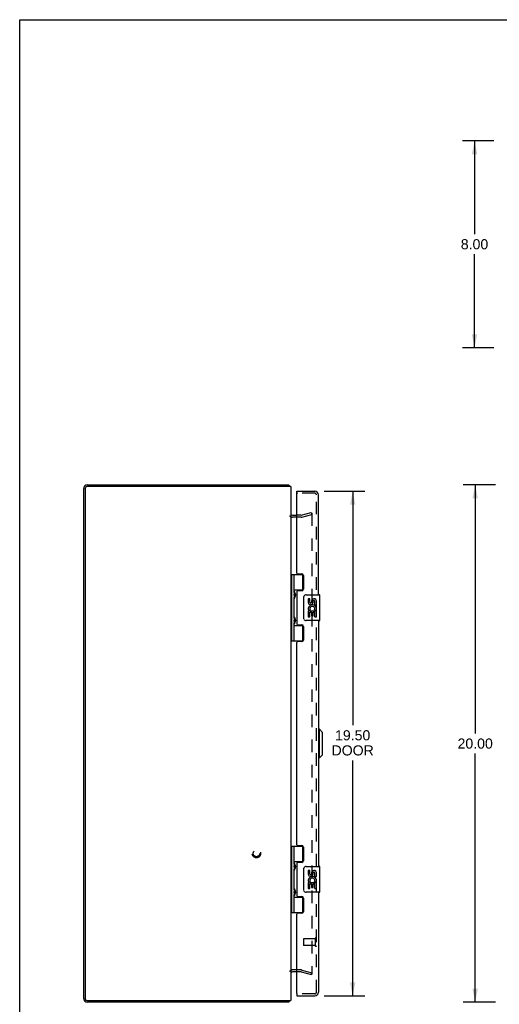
# Model space of a CAD drawing. Header units: inches. Extents: x 0 to 88.4, y 0 to 57.2.
# Tile 2 of 4: x 0 to 18.5, y 19.1 to 57.2. Entities that reach past the tile are written whole.
import ezdxf

# ---------------------------------------------------------------- set-up
doc = ezdxf.new("R2010")
doc.units = ezdxf.units.IN
doc.header["$LTSCALE"] = 4.862
doc.header["$MEASUREMENT"] = 0
doc.linetypes.add('HIDDEN', pattern=[0.2, 0.1, -0.1])
doc.layers.get('0').update_dxf_attribs({"linetype": 'CONTINUOUS'})
for name, color, linetype in [('DEFAULT_2', 8, 'HIDDEN'), ('DIMENSIONS', 7, 'CONTINUOUS'), ('DOOR_ASSEMBLY', 7, 'CONTINUOUS')]:
    doc.layers.add(name, color=color, linetype=linetype)
doc.styles.get("Standard").update_dxf_attribs({"font": 'arial.ttf'})
doc.dimstyles.new('DIMSTYLE_1', dxfattribs={"dimtxt": 0.39, "dimasz": 0.52, "dimexe": 0.09, "dimexo": 0.07, "dimgap": 0.0375, "dimtad": 0, "dimtih": 1, "dimtoh": 1, "dimzin": 4, "dimdsep": 46, "dimtxsty": 'Standard', "dimblk": '_FILLED', "dimblk1": '_FILLED', "dimblk2": '_FILLED', "dimcen": 0.09, "dimadec": 3, "dimazin": 1, "dimtfac": 1, "dimtdec": 3, "dimtofl": 0, "dimtmove": 0, "dimatfit": 3, "dimldrblk": '_FILLED', "dimfxl": 0, "dimtolj": 1, "dimtzin": 4, "dimarcsym": 0})

# ---------------------------------------------------------------- blocks, each defined once
blk = doc.blocks.new('_FILLED')
at = {"color": 0, "linetype": 'ByBlock'}
blk.add_solid([(0, 0), (-1, 0.2), (-1, -0.2)], dxfattribs=at)
blk = doc.blocks.new('*D2')
at = {"layer": 'DIMENSIONS', "color": 2, "linetype": 'Continuous'}
for p, q in [((18.32, 52.522), (17.109, 52.522)), ((17.577, 52.522), (17.577, 48.912)), ((17.577, 44.522), (17.577, 48.132)), ((18.32, 44.522), (17.109, 44.522))]:
    blk.add_line(p, q, dxfattribs=at)
at = {"layer": 'DIMENSIONS', "color": 2, "linetype": 'Continuous', "xscale": 0.52, "yscale": 0.52, "zscale": 0.52}
for p, rotation in [((17.577, 52.522), 90), ((17.577, 44.522), 270)]:
    blk.add_blockref('_FILLED', p, dxfattribs=dict(at, rotation=rotation))
at = {"layer": 'DIMENSIONS', "color": 2, "linetype": 'Continuous', "insert": (17.577, 48.717), "char_height": 0.39, "width": 1.05981, "attachment_point": 2, "line_spacing_factor": 0.9}
blk.add_mtext('8.00', dxfattribs=at)
blk = doc.blocks.new('*D3')
at = {"layer": 'DIMENSIONS', "color": 2, "linetype": 'Continuous'}
for p, q in [((18.39, 39.223), (17.134, 39.223)), ((17.602, 39.223), (17.602, 29.613)), ((17.602, 19.223), (17.602, 28.833)), ((18.39, 19.223), (17.134, 19.223))]:
    blk.add_line(p, q, dxfattribs=at)
at = {"layer": 'DIMENSIONS', "color": 2, "linetype": 'Continuous', "xscale": 0.52, "yscale": 0.52, "zscale": 0.52}
for p, rotation in [((17.602, 39.223), 90), ((17.602, 19.223), 270)]:
    blk.add_blockref('_FILLED', p, dxfattribs=dict(at, rotation=rotation))
at = {"layer": 'DIMENSIONS', "color": 2, "linetype": 'Continuous', "insert": (17.602, 29.418), "char_height": 0.39, "width": 1.36283, "attachment_point": 2, "line_spacing_factor": 0.9}
blk.add_mtext('20.00', dxfattribs=at)
blk = doc.blocks.new('*D5')
at = {"layer": 'DIMENSIONS', "color": 2, "linetype": 'Continuous'}
for p, q in [((11.77, 38.973), (13.336, 38.973)), ((12.868, 38.973), (12.868, 29.933)), ((12.868, 19.473), (12.868, 28.568)), ((11.77, 19.473), (13.336, 19.473))]:
    blk.add_line(p, q, dxfattribs=at)
at = {"layer": 'DIMENSIONS', "color": 2, "linetype": 'Continuous', "xscale": 0.52, "yscale": 0.52, "zscale": 0.52}
for p, rotation in [((12.868, 38.973), 90), ((12.868, 19.473), 270)]:
    blk.add_blockref('_FILLED', p, dxfattribs=dict(at, rotation=rotation))
at = {"layer": 'DIMENSIONS', "color": 2, "linetype": 'Continuous', "insert": (12.868, 29.738), "char_height": 0.39, "width": 1.63249, "attachment_point": 2, "line_spacing_factor": 0.9}
blk.add_mtext('19.50\\PDOOR', dxfattribs=at)

msp = doc.modelspace()

# ---------------------------------------------------------------- linework, layer by layer
at = {"color": 7, "linetype": 'Continuous'}
for p, q in [((0, 0), (0, 57.2)), ((0, 57.2), (88.4, 57.2)), ((10.398, 39.16), (10.398, 39.223)), ((10.398, 19.286), (10.398, 19.223))]:
    msp.add_line(p, q, dxfattribs=at)
at = {"color": 3, "linetype": 'Continuous'}
for p, q in [((2.618, 39.223), (10.398, 39.223)), ((2.473, 19.368), (2.473, 39.078)), ((2.536, 39.08), (2.536, 19.366)), ((10.473, 39.16), (2.616, 39.16)), ((10.473, 39.16), (10.473, 19.286)), ((10.543, 38.048), (10.716, 38.048)), ((10.716, 20.398), (10.543, 20.398)), ((2.616, 19.286), (10.473, 19.286)), ((10.398, 19.223), (2.618, 19.223))]:
    msp.add_line(p, q, dxfattribs=at)
for centre, radius, start, end in [((2.618, 39.078), 0.145, 90, 180), ((10.328, 39.078), 0.145, 34.4498, 61.1333), ((2.616, 39.08), 0.08, 90, 180), ((10.543, 38.118), 0.07, 180, 270), ((10.543, 20.328), 0.07, 90, 180), ((2.618, 19.368), 0.145, 180, 270), ((2.616, 19.366), 0.08, 180, 270), ((10.328, 19.368), 0.145, 298.8667, 325.5502)]:
    msp.add_arc(centre, radius, start, end, dxfattribs=at)
at = {"layer": 'DEFAULT_2', "color": 8, "linetype": 'HIDDEN'}
for p, q in [((10.882, 38.049), (11.266, 38.152)), ((10.901, 37.977), (11.286, 38.08)), ((11.266, 38.152), (11.286, 38.08)), ((11.286, 38.125), (11.286, 20.32)), ((10.872, 37.973), (10.543, 37.973)), ((10.872, 38.048), (10.716, 38.048)), ((10.872, 20.473), (10.543, 20.473)), ((10.872, 20.398), (10.716, 20.398)), ((10.882, 20.396), (11.266, 20.294)), ((10.901, 20.469), (11.286, 20.366)), ((11.286, 20.366), (11.266, 20.294))]:
    msp.add_line(p, q, dxfattribs=at)
for points in [[(11.262, 38.145), (11.263, 38.145), (11.265, 38.145), (11.266, 38.145)], [(11.266, 38.145), (11.268, 38.145), (11.269, 38.145), (11.271, 38.145), (11.273, 38.144), (11.274, 38.144), (11.275, 38.143), (11.277, 38.142), (11.278, 38.141), (11.279, 38.14), (11.28, 38.139), (11.282, 38.138), (11.282, 38.136), (11.283, 38.135), (11.284, 38.133), (11.285, 38.132), (11.285, 38.13), (11.285, 38.129), (11.286, 38.127), (11.286, 38.125)], [(11.266, 20.3), (11.265, 20.3), (11.263, 20.301), (11.262, 20.301)], [(11.286, 20.32), (11.286, 20.319), (11.285, 20.317), (11.285, 20.316), (11.285, 20.314), (11.284, 20.312), (11.283, 20.311), (11.282, 20.309), (11.282, 20.308), (11.28, 20.307), (11.279, 20.306), (11.278, 20.305), (11.277, 20.304), (11.275, 20.303), (11.274, 20.302), (11.273, 20.302), (11.271, 20.301), (11.269, 20.301), (11.268, 20.3), (11.266, 20.3)]]:
    msp.add_lwpolyline(points, dxfattribs=at)
for radius in [0.164, 0.124]:
    msp.add_circle((9.148, 24.973), radius, dxfattribs=at)
for centre, radius, start, end in [((10.543, 38.118), 0.145, 218.7549, 270), ((10.872, 38.088), 0.04, 270, 285), ((10.872, 38.088), 0.115, 270, 285), ((10.543, 20.328), 0.145, 90, 141.2451), ((10.872, 20.358), 0.115, 75, 90), ((10.872, 20.358), 0.04, 75, 90)]:
    msp.add_arc(centre, radius, start, end, dxfattribs=at)
at = {"layer": 'DOOR_ASSEMBLY', "color": 7, "linetype": 'Continuous'}
for p, q in [((10.716, 38.898), (10.716, 38.973)), ((10.731, 38.898), (10.716, 38.898)), ((10.473, 35.752), (10.957, 35.752)), ((10.513, 33.193), (10.513, 35.752)), ((10.611, 35.056), (10.611, 35.752)), ((10.926, 35.752), (10.926, 35.162)), ((10.611, 35.162), (10.958, 35.162)), ((10.626, 35.055), (10.627, 35.052)), ((10.627, 35.052), (10.634, 35.036)), ((10.628, 35.036), (10.628, 35.035)), ((10.628, 34.894), (10.628, 35.035)), ((10.634, 35.036), (10.636, 35.031)), ((10.636, 35.031), (10.637, 35.027)), ((10.9, 35.153), (10.9, 35.13)), ((10.9, 35.153), (10.951, 35.153)), ((10.611, 34.071), (10.611, 34.874)), ((10.625, 34.873), (10.624, 34.87)), ((10.627, 34.876), (10.625, 34.873)), ((10.629, 34.882), (10.627, 34.876)), ((10.628, 34.894), (10.628, 34.894)), ((10.634, 34.894), (10.629, 34.882)), ((10.636, 34.899), (10.634, 34.894)), ((10.637, 34.903), (10.636, 34.899)), ((10.639, 34.907), (10.637, 34.903)), ((10.976, 34.073), (10.976, 34.873)), ((11.076, 34.973), (11.586, 34.973)), ((11.151, 34.819), (11.151, 34.682)), ((11.214, 34.819), (11.151, 34.819)), ((11.214, 34.682), (11.214, 34.819)), ((11.279, 34.745), (11.279, 34.676)), ((11.34, 34.682), (11.34, 34.724)), ((11.403, 34.588), (11.403, 34.724)), ((11.464, 34.588), (11.464, 34.745)), ((11.601, 33.988), (11.601, 34.958)), ((11.151, 34.357), (11.151, 34.127)), ((11.17, 34.357), (11.151, 34.357)), ((11.204, 34.357), (11.231, 34.377)), ((11.204, 34.357), (11.464, 34.357)), ((11.214, 34.127), (11.214, 34.295)), ((11.214, 34.295), (11.279, 34.295)), ((11.279, 34.295), (11.279, 34.158)), ((11.34, 34.158), (11.34, 34.295)), ((11.34, 34.295), (11.403, 34.295)), ((11.395, 34.393), (11.453, 34.368)), ((11.403, 34.588), (11.464, 34.588)), ((11.403, 34.127), (11.403, 34.295)), ((11.464, 34.404), (11.464, 34.457)), ((11.464, 34.127), (11.464, 34.357)), ((10.611, 33.193), (10.611, 33.89)), ((10.626, 34.071), (10.627, 34.067)), ((10.628, 33.896), (10.626, 33.89)), ((10.627, 34.067), (10.634, 34.051)), ((10.628, 34.052), (10.628, 34.051)), ((10.628, 33.91), (10.628, 34.051)), ((10.628, 33.91), (10.628, 33.91)), ((10.632, 33.906), (10.628, 33.896)), ((10.635, 33.912), (10.632, 33.906)), ((10.634, 34.051), (10.636, 34.047)), ((10.636, 33.916), (10.635, 33.912)), ((10.636, 34.047), (10.637, 34.043)), ((11.586, 33.973), (11.076, 33.973)), ((11.151, 34.127), (11.214, 34.127)), ((11.279, 34.158), (11.34, 34.158)), ((11.403, 34.127), (11.464, 34.127)), ((10.611, 33.784), (10.958, 33.784)), ((10.9, 33.815), (10.9, 33.793)), ((10.951, 33.793), (10.9, 33.793)), ((10.926, 33.784), (10.926, 33.193)), ((10.473, 33.193), (10.957, 33.193)), ((11.58, 29.774), (11.541, 29.774)), ((11.699, 29.655), (11.58, 29.774)), ((11.58, 28.671), (11.58, 29.774)), ((11.699, 28.789), (11.699, 29.655)), ((11.58, 28.671), (11.541, 28.671)), ((11.699, 28.789), (11.58, 28.671)), ((10.473, 25.252), (10.957, 25.252)), ((10.513, 22.693), (10.513, 25.252)), ((10.611, 24.556), (10.611, 25.252)), ((10.926, 25.252), (10.926, 24.662)), ((10.611, 24.662), (10.958, 24.662)), ((10.611, 23.571), (10.611, 24.374)), ((10.625, 24.373), (10.624, 24.37)), ((10.627, 24.376), (10.625, 24.373)), ((10.626, 24.555), (10.627, 24.552)), ((10.627, 24.552), (10.634, 24.536)), ((10.629, 24.382), (10.627, 24.376)), ((10.628, 24.536), (10.628, 24.535)), ((10.628, 24.535), (10.628, 24.394)), ((10.628, 24.394), (10.628, 24.394)), ((10.634, 24.394), (10.629, 24.382)), ((10.636, 24.399), (10.634, 24.394)), ((10.637, 24.403), (10.636, 24.399)), ((10.639, 24.407), (10.637, 24.403)), ((10.9, 24.653), (10.951, 24.653)), ((10.9, 24.653), (10.9, 24.63)), ((10.976, 23.573), (10.976, 24.373)), ((11.076, 24.473), (11.586, 24.473)), ((11.601, 23.488), (11.601, 24.458)), ((11.214, 24.319), (11.151, 24.319)), ((11.151, 24.319), (11.151, 24.182)), ((11.214, 24.182), (11.214, 24.319)), ((11.279, 24.245), (11.279, 24.176)), ((11.34, 24.182), (11.34, 24.224)), ((11.403, 24.088), (11.403, 24.224)), ((11.403, 24.088), (11.464, 24.088)), ((11.464, 24.088), (11.464, 24.245)), ((11.17, 23.857), (11.151, 23.857)), ((11.151, 23.857), (11.151, 23.627)), ((11.151, 23.627), (11.214, 23.627)), ((11.204, 23.857), (11.231, 23.877)), ((11.204, 23.857), (11.464, 23.857)), ((11.214, 23.795), (11.279, 23.795)), ((11.214, 23.627), (11.214, 23.795)), ((11.279, 23.795), (11.279, 23.658)), ((11.279, 23.658), (11.34, 23.658)), ((11.34, 23.795), (11.403, 23.795)), ((11.34, 23.658), (11.34, 23.795)), ((11.395, 23.893), (11.453, 23.868)), ((11.403, 23.627), (11.403, 23.795)), ((11.403, 23.627), (11.464, 23.627)), ((11.464, 23.904), (11.464, 23.957)), ((11.464, 23.627), (11.464, 23.857)), ((10.611, 22.693), (10.611, 23.39)), ((10.611, 23.284), (10.958, 23.284)), ((10.625, 23.388), (10.624, 23.386)), ((10.627, 23.392), (10.625, 23.388)), ((10.626, 23.571), (10.627, 23.567)), ((10.627, 23.567), (10.634, 23.551)), ((10.629, 23.398), (10.627, 23.392)), ((10.628, 23.552), (10.628, 23.551)), ((10.628, 23.551), (10.628, 23.41)), ((10.628, 23.41), (10.628, 23.41)), ((10.634, 23.41), (10.629, 23.398)), ((10.634, 23.551), (10.636, 23.547)), ((10.636, 23.414), (10.634, 23.41)), ((10.636, 23.547), (10.637, 23.543)), ((10.637, 23.419), (10.636, 23.414)), ((10.639, 23.423), (10.637, 23.419)), ((10.9, 23.315), (10.9, 23.293)), ((10.951, 23.293), (10.9, 23.293)), ((10.926, 23.284), (10.926, 22.693)), ((11.586, 23.473), (11.076, 23.473)), ((10.473, 22.693), (10.957, 22.693)), ((10.716, 19.548), (10.731, 19.548)), ((10.716, 19.548), (10.716, 19.473))]:
    msp.add_line(p, q, dxfattribs=at)
at = {"layer": 'DOOR_ASSEMBLY', "color": 3, "linetype": 'Continuous'}
for p, q in [((10.716, 38.973), (11.406, 38.973)), ((10.716, 35.814), (10.716, 38.883)), ((11.541, 34.973), (11.541, 38.838)), ((10.747, 35.783), (10.903, 35.783)), ((10.966, 35.72), (10.966, 35.193)), ((10.716, 35.099), (10.716, 33.846)), ((10.903, 35.13), (10.747, 35.13)), ((11.541, 33.973), (11.541, 24.473)), ((10.747, 33.815), (10.903, 33.815)), ((10.966, 33.752), (10.966, 33.225)), ((10.716, 25.314), (10.716, 33.131)), ((10.903, 33.162), (10.747, 33.162)), ((10.747, 25.283), (10.903, 25.283)), ((10.966, 25.22), (10.966, 24.693)), ((10.716, 24.599), (10.716, 23.346)), ((10.903, 24.63), (10.747, 24.63)), ((10.747, 23.315), (10.903, 23.315)), ((10.966, 23.252), (10.966, 22.725)), ((11.541, 23.473), (11.541, 19.608)), ((10.716, 19.563), (10.716, 22.631)), ((10.903, 22.662), (10.747, 22.662)), ((10.716, 19.473), (11.406, 19.473))]:
    msp.add_line(p, q, dxfattribs=at)
at = {"layer": 'DOOR_ASSEMBLY', "color": 8, "linetype": 'HIDDEN'}
for p, q in [((11.406, 38.898), (10.731, 38.898)), ((11.466, 19.608), (11.466, 38.838)), ((10.966, 21.662), (10.966, 21.434)), ((11.423, 21.672), (10.976, 21.672)), ((11.423, 21.424), (10.976, 21.424)), ((11.423, 21.69), (11.423, 21.406)), ((11.406, 19.548), (10.731, 19.548))]:
    msp.add_line(p, q, dxfattribs=at)
at = {"layer": 'DOOR_ASSEMBLY', "color": 7, "linetype": 'Continuous'}
for points in [[(10.611, 35.111), (10.611, 35.11), (10.611, 35.109), (10.611, 35.108), (10.611, 35.107), (10.611, 35.106), (10.611, 35.105), (10.611, 35.104), (10.611, 35.103), (10.612, 35.102), (10.612, 35.101), (10.612, 35.1), (10.612, 35.098), (10.612, 35.097), (10.613, 35.096), (10.613, 35.095), (10.613, 35.094), (10.613, 35.092), (10.614, 35.091), (10.614, 35.09), (10.614, 35.089), (10.615, 35.087), (10.615, 35.086), (10.615, 35.085), (10.616, 35.083), (10.616, 35.082), (10.617, 35.08), (10.617, 35.079), (10.618, 35.077), (10.618, 35.076), (10.619, 35.074), (10.619, 35.073)], [(10.624, 35.06), (10.624, 35.059), (10.626, 35.055)], [(10.637, 35.027), (10.639, 35.023), (10.64, 35.021), (10.64, 35.019), (10.641, 35.017), (10.642, 35.015), (10.643, 35.013), (10.643, 35.011), (10.644, 35.009), (10.645, 35.007), (10.645, 35.005), (10.646, 35.003), (10.646, 35.002), (10.647, 35), (10.647, 34.998), (10.648, 34.997), (10.648, 34.995), (10.649, 34.993), (10.649, 34.992), (10.649, 34.99), (10.65, 34.989), (10.65, 34.987), (10.65, 34.986), (10.651, 34.985), (10.651, 34.983), (10.651, 34.982), (10.651, 34.98), (10.651, 34.979), (10.652, 34.978), (10.652, 34.976), (10.652, 34.975), (10.652, 34.974), (10.652, 34.973), (10.652, 34.971), (10.652, 34.97), (10.652, 34.969), (10.652, 34.967), (10.652, 34.966), (10.652, 34.965), (10.652, 34.964), (10.652, 34.962), (10.652, 34.961), (10.652, 34.96), (10.652, 34.959), (10.652, 34.957), (10.652, 34.956), (10.652, 34.955), (10.652, 34.954), (10.652, 34.952), (10.651, 34.951), (10.651, 34.95), (10.651, 34.948), (10.651, 34.947), (10.651, 34.945), (10.65, 34.944), (10.65, 34.943), (10.65, 34.941), (10.649, 34.94), (10.649, 34.938), (10.649, 34.937), (10.648, 34.935), (10.648, 34.933), (10.647, 34.932), (10.647, 34.93), (10.646, 34.928), (10.646, 34.926), (10.645, 34.925), (10.645, 34.923), (10.644, 34.921), (10.643, 34.919), (10.643, 34.917), (10.642, 34.915), (10.641, 34.913), (10.64, 34.911), (10.64, 34.909), (10.639, 34.907)], [(10.619, 34.857), (10.619, 34.856), (10.618, 34.854), (10.618, 34.853), (10.617, 34.851), (10.617, 34.85), (10.616, 34.848), (10.616, 34.847), (10.615, 34.845), (10.615, 34.844), (10.615, 34.843), (10.614, 34.841), (10.614, 34.84), (10.614, 34.839), (10.613, 34.837), (10.613, 34.836), (10.613, 34.835), (10.613, 34.834), (10.612, 34.833), (10.612, 34.832), (10.612, 34.83), (10.612, 34.829), (10.612, 34.828), (10.611, 34.827), (10.611, 34.826), (10.611, 34.825), (10.611, 34.824), (10.611, 34.823), (10.611, 34.822), (10.611, 34.821), (10.611, 34.82), (10.611, 34.819)], [(10.976, 34.873), (10.976, 34.879), (10.977, 34.885), (10.978, 34.891), (10.979, 34.897), (10.981, 34.903), (10.983, 34.909)], [(10.611, 34.126), (10.611, 34.125), (10.611, 34.124), (10.611, 34.124), (10.611, 34.123), (10.611, 34.122), (10.611, 34.121), (10.611, 34.12), (10.611, 34.119), (10.612, 34.117), (10.612, 34.116), (10.612, 34.115), (10.612, 34.114), (10.612, 34.113), (10.613, 34.112), (10.613, 34.111), (10.613, 34.109), (10.613, 34.108), (10.614, 34.107), (10.614, 34.106), (10.614, 34.104), (10.615, 34.103), (10.615, 34.102), (10.615, 34.1), (10.616, 34.099), (10.616, 34.098), (10.617, 34.096), (10.617, 34.095), (10.618, 34.093), (10.618, 34.092), (10.619, 34.09), (10.619, 34.089)], [(10.619, 33.873), (10.619, 33.871), (10.618, 33.87), (10.618, 33.868), (10.617, 33.867), (10.617, 33.865), (10.616, 33.864), (10.616, 33.862), (10.615, 33.861), (10.615, 33.86), (10.615, 33.858), (10.614, 33.857), (10.614, 33.856), (10.614, 33.854), (10.613, 33.853), (10.613, 33.852), (10.613, 33.851), (10.613, 33.85), (10.612, 33.848), (10.612, 33.847), (10.612, 33.846), (10.612, 33.845), (10.612, 33.844), (10.611, 33.843), (10.611, 33.842), (10.611, 33.841), (10.611, 33.84), (10.611, 33.839), (10.611, 33.838), (10.611, 33.837), (10.611, 33.836), (10.611, 33.835)], [(10.624, 34.076), (10.624, 34.075), (10.626, 34.071)], [(10.626, 33.89), (10.625, 33.888), (10.624, 33.886)], [(10.639, 33.923), (10.637, 33.919), (10.636, 33.916)], [(10.637, 34.043), (10.639, 34.039), (10.64, 34.037), (10.64, 34.035), (10.641, 34.033), (10.642, 34.031), (10.643, 34.029), (10.643, 34.027), (10.644, 34.025), (10.645, 34.023), (10.645, 34.021), (10.646, 34.019), (10.646, 34.017), (10.647, 34.016), (10.647, 34.014), (10.648, 34.012), (10.648, 34.011), (10.649, 34.009), (10.649, 34.008), (10.649, 34.006), (10.65, 34.005), (10.65, 34.003), (10.65, 34.002), (10.651, 34), (10.651, 33.999), (10.651, 33.997), (10.651, 33.996), (10.651, 33.995), (10.652, 33.993), (10.652, 33.992), (10.652, 33.991), (10.652, 33.99), (10.652, 33.988), (10.652, 33.987), (10.652, 33.986), (10.652, 33.984), (10.652, 33.983), (10.652, 33.982), (10.652, 33.981), (10.652, 33.979), (10.652, 33.978), (10.652, 33.977), (10.652, 33.976), (10.652, 33.974), (10.652, 33.973), (10.652, 33.972), (10.652, 33.971), (10.652, 33.969), (10.652, 33.968), (10.651, 33.967), (10.651, 33.965), (10.651, 33.964), (10.651, 33.963), (10.651, 33.961), (10.65, 33.96), (10.65, 33.958), (10.65, 33.957), (10.649, 33.955), (10.649, 33.954), (10.649, 33.952), (10.648, 33.951), (10.648, 33.949), (10.647, 33.947), (10.647, 33.946), (10.646, 33.944), (10.646, 33.942), (10.645, 33.94), (10.645, 33.939), (10.644, 33.937), (10.643, 33.935), (10.643, 33.933), (10.642, 33.931), (10.641, 33.929), (10.64, 33.927), (10.64, 33.925), (10.639, 33.923)], [(10.983, 34.037), (10.981, 34.042), (10.979, 34.048), (10.978, 34.054), (10.977, 34.06), (10.976, 34.067), (10.976, 34.073)], [(10.611, 24.611), (10.611, 24.61), (10.611, 24.609), (10.611, 24.608), (10.611, 24.607), (10.611, 24.606), (10.611, 24.605), (10.611, 24.604), (10.611, 24.603), (10.612, 24.602), (10.612, 24.601), (10.612, 24.6), (10.612, 24.598), (10.612, 24.597), (10.613, 24.596), (10.613, 24.595), (10.613, 24.594), (10.613, 24.592), (10.614, 24.591), (10.614, 24.59), (10.614, 24.589), (10.615, 24.587), (10.615, 24.586), (10.615, 24.585), (10.616, 24.583), (10.616, 24.582), (10.617, 24.58), (10.617, 24.579), (10.618, 24.577), (10.618, 24.576), (10.619, 24.574), (10.619, 24.573)], [(10.619, 24.357), (10.619, 24.356), (10.618, 24.354), (10.618, 24.353), (10.617, 24.351), (10.617, 24.35), (10.616, 24.348), (10.616, 24.347), (10.615, 24.345), (10.615, 24.344), (10.615, 24.343), (10.614, 24.341), (10.614, 24.34), (10.614, 24.339), (10.613, 24.337), (10.613, 24.336), (10.613, 24.335), (10.613, 24.334), (10.612, 24.333), (10.612, 24.332), (10.612, 24.33), (10.612, 24.329), (10.612, 24.328), (10.611, 24.327), (10.611, 24.326), (10.611, 24.325), (10.611, 24.324), (10.611, 24.323), (10.611, 24.322), (10.611, 24.321), (10.611, 24.32), (10.611, 24.319)], [(10.624, 24.56), (10.624, 24.559), (10.626, 24.555)], [(10.634, 24.536), (10.636, 24.531), (10.636, 24.529)], [(10.636, 24.529), (10.638, 24.525), (10.639, 24.523), (10.64, 24.521), (10.64, 24.519), (10.641, 24.517), (10.642, 24.515), (10.643, 24.513), (10.643, 24.511), (10.644, 24.509), (10.645, 24.507), (10.645, 24.505), (10.646, 24.503), (10.646, 24.502), (10.647, 24.5), (10.647, 24.498), (10.648, 24.497), (10.648, 24.495), (10.649, 24.493), (10.649, 24.492), (10.649, 24.49), (10.65, 24.489), (10.65, 24.487), (10.65, 24.486), (10.651, 24.485), (10.651, 24.483), (10.651, 24.482), (10.651, 24.48), (10.651, 24.479), (10.652, 24.478), (10.652, 24.476), (10.652, 24.475), (10.652, 24.474), (10.652, 24.473), (10.652, 24.471), (10.652, 24.47), (10.652, 24.469), (10.652, 24.467), (10.652, 24.466), (10.652, 24.465), (10.652, 24.464), (10.652, 24.462), (10.652, 24.461), (10.652, 24.46), (10.652, 24.459), (10.652, 24.457), (10.652, 24.456), (10.652, 24.455), (10.652, 24.454), (10.652, 24.452), (10.651, 24.451), (10.651, 24.45), (10.651, 24.448), (10.651, 24.447), (10.651, 24.445), (10.65, 24.444), (10.65, 24.443), (10.65, 24.441), (10.649, 24.44), (10.649, 24.438), (10.649, 24.437), (10.648, 24.435), (10.648, 24.433), (10.647, 24.432), (10.647, 24.43), (10.646, 24.428), (10.646, 24.426), (10.645, 24.425), (10.645, 24.423), (10.644, 24.421), (10.643, 24.419), (10.643, 24.417), (10.642, 24.415), (10.641, 24.413), (10.64, 24.411), (10.64, 24.409), (10.639, 24.407)], [(10.976, 24.373), (10.976, 24.379), (10.977, 24.385), (10.978, 24.391), (10.979, 24.397), (10.981, 24.403), (10.983, 24.409)], [(10.611, 23.626), (10.611, 23.625), (10.611, 23.624), (10.611, 23.624), (10.611, 23.623), (10.611, 23.622), (10.611, 23.621), (10.611, 23.62), (10.611, 23.619), (10.612, 23.617), (10.612, 23.616), (10.612, 23.615), (10.612, 23.614), (10.612, 23.613), (10.613, 23.612), (10.613, 23.611), (10.613, 23.609), (10.613, 23.608), (10.614, 23.607), (10.614, 23.606), (10.614, 23.604), (10.615, 23.603), (10.615, 23.602), (10.615, 23.6), (10.616, 23.599), (10.616, 23.598), (10.617, 23.596), (10.617, 23.595), (10.618, 23.593), (10.618, 23.592), (10.619, 23.59), (10.619, 23.589)], [(10.619, 23.373), (10.619, 23.371), (10.618, 23.37), (10.618, 23.368), (10.617, 23.367), (10.617, 23.365), (10.616, 23.364), (10.616, 23.362), (10.615, 23.361), (10.615, 23.36), (10.615, 23.358), (10.614, 23.357), (10.614, 23.356), (10.614, 23.354), (10.613, 23.353), (10.613, 23.352), (10.613, 23.351), (10.613, 23.35), (10.612, 23.348), (10.612, 23.347), (10.612, 23.346), (10.612, 23.345), (10.612, 23.344), (10.611, 23.343), (10.611, 23.342), (10.611, 23.341), (10.611, 23.34), (10.611, 23.339), (10.611, 23.338), (10.611, 23.337), (10.611, 23.336), (10.611, 23.335)], [(10.624, 23.576), (10.624, 23.575), (10.626, 23.571)], [(10.637, 23.543), (10.639, 23.539), (10.64, 23.537), (10.64, 23.535), (10.641, 23.533), (10.642, 23.531), (10.643, 23.529), (10.643, 23.527), (10.644, 23.525), (10.645, 23.523), (10.645, 23.521), (10.646, 23.519), (10.646, 23.517), (10.647, 23.516), (10.647, 23.514), (10.648, 23.512), (10.648, 23.511), (10.649, 23.509), (10.649, 23.508), (10.649, 23.506), (10.65, 23.505), (10.65, 23.503), (10.65, 23.502), (10.651, 23.5), (10.651, 23.499), (10.651, 23.497), (10.651, 23.496), (10.651, 23.495), (10.652, 23.493), (10.652, 23.492), (10.652, 23.491), (10.652, 23.49), (10.652, 23.488), (10.652, 23.487), (10.652, 23.486), (10.652, 23.484), (10.652, 23.483), (10.652, 23.482), (10.652, 23.481), (10.652, 23.479), (10.652, 23.478), (10.652, 23.477), (10.652, 23.476), (10.652, 23.474), (10.652, 23.473), (10.652, 23.472), (10.652, 23.471), (10.652, 23.469), (10.652, 23.468), (10.651, 23.467), (10.651, 23.465), (10.651, 23.464), (10.651, 23.463), (10.651, 23.461), (10.65, 23.46), (10.65, 23.458), (10.65, 23.457), (10.649, 23.455), (10.649, 23.454), (10.649, 23.452), (10.648, 23.451), (10.648, 23.449), (10.647, 23.447), (10.647, 23.446), (10.646, 23.444), (10.646, 23.442), (10.645, 23.44), (10.645, 23.439), (10.644, 23.437), (10.643, 23.435), (10.643, 23.433), (10.642, 23.431), (10.641, 23.429), (10.64, 23.427), (10.64, 23.425), (10.639, 23.423)], [(10.983, 23.537), (10.981, 23.542), (10.979, 23.548), (10.978, 23.554), (10.977, 23.56), (10.976, 23.567), (10.976, 23.573)]]:
    msp.add_lwpolyline(points, dxfattribs=at)
at = {"layer": 'DOOR_ASSEMBLY', "color": 3, "linetype": 'Continuous'}
for centre, radius, start, end in [((10.731, 38.883), 0.015, 90, 180), ((11.406, 38.838), 0.135, 0, 90), ((10.747, 35.814), 0.031, 180, 270), ((10.903, 35.72), 0.063, 0, 90), ((10.747, 35.099), 0.031, 90, 180), ((10.903, 35.193), 0.063, 270, 360), ((10.747, 33.846), 0.031, 180, 270), ((10.903, 33.752), 0.063, 0, 90), ((10.747, 33.131), 0.031, 90, 180), ((10.903, 33.225), 0.063, 270, 360), ((10.747, 25.314), 0.031, 180, 270), ((10.903, 25.22), 0.063, 0, 90), ((10.747, 24.599), 0.031, 90, 180), ((10.903, 24.693), 0.063, 270, 360), ((10.747, 23.346), 0.031, 180, 270), ((10.903, 23.252), 0.063, 0, 90), ((10.747, 22.631), 0.031, 90, 180), ((10.903, 22.725), 0.063, 270, 360), ((10.731, 19.563), 0.015, 180, 270), ((11.406, 19.608), 0.135, 270, 360)]:
    msp.add_arc(centre, radius, start, end, dxfattribs=at)
at = {"layer": 'DOOR_ASSEMBLY', "color": 8, "linetype": 'HIDDEN'}
for centre, radius, start, end in [((11.406, 38.838), 0.06, 0, 90), ((11.445, 21.69), 0.0215, 0, 180), ((10.976, 21.662), 0.01, 90, 180), ((10.976, 21.434), 0.01, 180, 270), ((11.445, 21.406), 0.0215, 180, 360), ((11.406, 19.608), 0.06, 270, 360)]:
    msp.add_arc(centre, radius, start, end, dxfattribs=at)
at = {"layer": 'DOOR_ASSEMBLY', "color": 7, "linetype": 'Continuous'}
for centre, radius, start, end in [((10.538, 35.035), 0.09, 0.672, 35.4682), ((10.538, 34.895), 0.09, 324.5318, 359.328), ((11.076, 34.873), 0.1, 90, 158.8004), ((11.246, 34.682), 0.0943, 180, 360), ((11.246, 34.682), 0.0314, 180, 261.2295), ((11.245, 34.687), 0.0362, 263.4285, 341.7628), ((11.372, 34.724), 0.0943, 71.7267, 167.4338), ((11.371, 34.724), 0.0314, 0, 180.0485), ((11.372, 34.724), 0.0943, 12.5402, 71.701), ((11.586, 34.958), 0.015, 0, 90), ((11.305, 34.431), 0.154, 161.4199, 206.1963), ((11.309, 34.431), 0.157, 9.7031, 161.8791), ((11.309, 34.431), 0.157, 205.737, 207.8532), ((11.309, 34.431), 0.0943, 336.5966, 215.1122), ((11.309, 34.431), 0.157, 336.5966, 350.2969), ((10.538, 34.051), 0.09, 0.672, 35.4682), ((10.538, 33.911), 0.09, 324.5318, 359.328), ((11.076, 34.073), 0.1, 201.205, 270), ((11.586, 33.988), 0.015, 270, 360), ((10.538, 24.535), 0.09, 0.672, 35.4682), ((10.538, 24.395), 0.09, 324.5318, 359.328), ((11.076, 24.373), 0.1, 90, 158.8004), ((11.586, 24.458), 0.015, 0, 90), ((11.246, 24.182), 0.0943, 180, 360), ((11.305, 23.931), 0.154, 161.4199, 206.1963), ((11.309, 23.931), 0.157, 9.7031, 161.8791), ((11.246, 24.182), 0.0314, 180, 261.2295), ((11.309, 23.931), 0.0943, 336.5966, 215.1122), ((11.245, 24.187), 0.0362, 263.4285, 341.7628), ((11.372, 24.224), 0.0943, 71.7267, 167.4338), ((11.371, 24.224), 0.0314, 0, 180.0485), ((11.372, 24.224), 0.0943, 12.5402, 71.701), ((10.538, 23.551), 0.09, 0.672, 35.4682), ((11.309, 23.931), 0.157, 205.737, 207.8532), ((11.309, 23.931), 0.157, 336.5966, 350.2969), ((10.538, 23.411), 0.09, 324.5318, 359.328), ((11.076, 23.573), 0.1, 201.205, 270), ((11.586, 23.488), 0.015, 270, 360)]:
    msp.add_arc(centre, radius, start, end, dxfattribs=at)
for centre in [(10.706, 34.965), (10.706, 33.981), (10.706, 24.465), (10.706, 23.481)]:
    msp.add_ellipse(centre, major_axis=(0, 0.188), ratio=0.57735, start_param=1.066602, end_param=2.074991, dxfattribs=at)

# ---------------------------------------------------------------- dimensions: what is measured, and where the dimension line sits
at = {"layer": 'DIMENSIONS', "color": 2, "linetype": 'Continuous'}
for base, p1, p2, angle, picture, middle in [((17.577, 52.522), (18.39, 44.522), (18.39, 52.522), 90, '*D2', (17.576, 48.52)), ((17.602, 19.223), (18.46, 39.223), (18.46, 19.223), 270, '*D3', (17.597, 29.221))]:
    dim = msp.add_linear_dim(base=base, p1=p1, p2=p2, angle=angle, dimstyle='DIMSTYLE_1', dxfattribs=at)
    dim.commit()
    dim.dimension.update_dxf_attribs({"geometry": picture, "text_midpoint": middle, "dimtype": 160})
dim = msp.add_linear_dim(base=(12.868, 19.473), p1=(11.7, 38.973), p2=(11.7, 19.473), angle=270, text='<>\\PDOOR', dimstyle='DIMSTYLE_1', dxfattribs=at)
dim.commit()
dim.dimension.update_dxf_attribs({"geometry": '*D5', "text_midpoint": (12.868, 29.25), "dimtype": 160})

doc.saveas('drawing.dxf')
